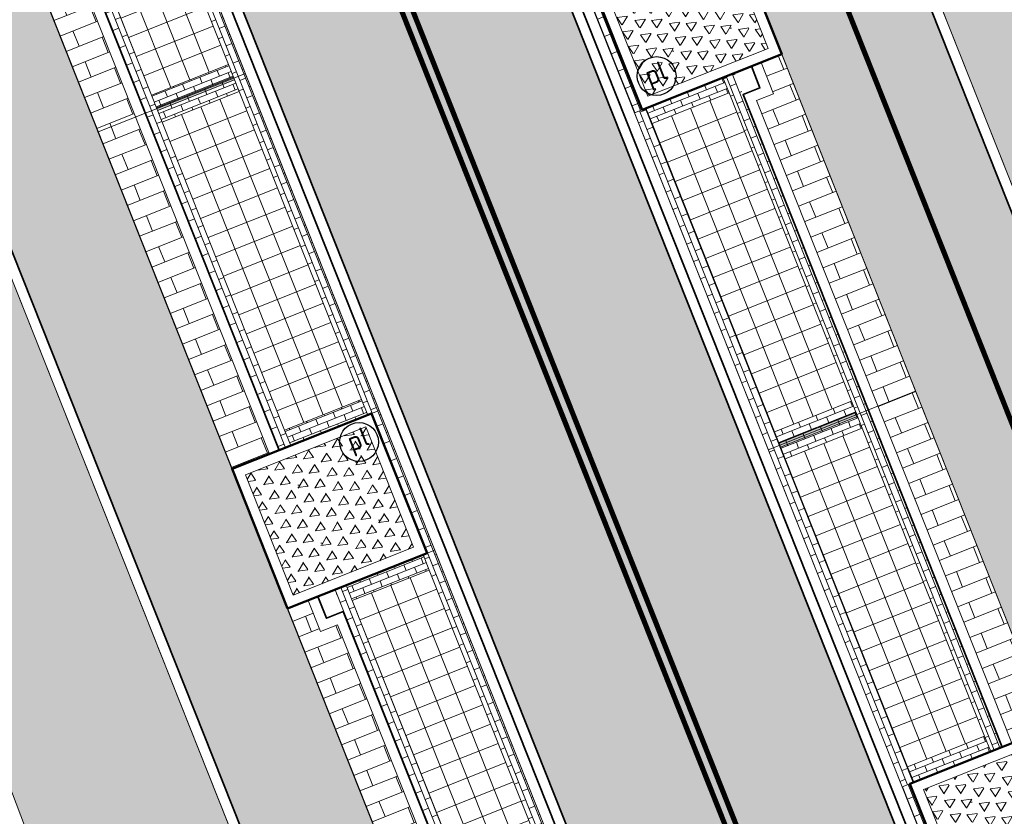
# Model space of a CAD drawing. Header units: metres. Extents: x 196674 to 197628, y 355499 to 356232.
# Tile 32 of 209: x 196846 to 196865, y 355860 to 355875. Entities that reach past the tile are written whole.
import ezdxf
from ezdxf.enums import TextEntityAlignment as Align

# ---------------------------------------------------------------- set-up
doc = ezdxf.new("R2010")
doc.units = ezdxf.units.M
doc.linetypes.add('VW-30270_STREEP', pattern=[3, 0.3, -2.7])
doc.layers.get('0').update_dxf_attribs({"lineweight": 25})
for name, color, linetype, lineweight in [('N-WE-IE-MEUBILAIR-S-200', 7, 'Continuous', 25), ('N-WE-VH-KANTOPSLUITING_ACHTERKANTBAND-G', 50, 'Continuous', 18), ('N-WE-VH-MATERIAALGRENS-G', 7, 'Continuous', 13), ('N-WE-VH-OPENVERHARDING_TEGEL_400x400_PARKEERVAKKEN-A', 252, 'Continuous', 5)]:
    doc.layers.add(name, color=color, linetype=linetype, lineweight=lineweight)
for name, color, linetype, lineweight, true_color in [('N-WE-VH-GESLOTENVERHARDING_ASFALT_RIJBAAN-V', 7, 'Continuous', 5, 0xd6d6d6), ('N-WE-VH-GOOT-TEGEL_200x200-G', 7, 'Continuous', 35, 0x00a5a5), ('N-WE-VH-HALFVERHARDING_GEBONDEN_SPLIT-A', 7, 'Continuous', 5, 0xaab7a9), ('N-WE-VH-KANTOPSLUITING_GELEIDEBAND_50 200-G', 1, 'Continuous', 35, 0xff0000), ('N-WE-VH-KANTOPSLUITING_OPSLUITBAND_200X250-G', 7, 'Continuous', 50, 0x0029a5), ('N-WE-VH-OPENVERHARDING_STRAATBAKSTEEN_PARKEERVAK-V', 7, 'Continuous', 5, 0xffffff), ('N-WE-VH-OPENVERHARDING_STRAATBAKSTEEN_ROOD_ELLEBOOG_LINGE-A', 7, 'Continuous', 5, 0xdaaea0), ('N-WE-VH-OPENVERHARDING_STRAATBAKSTEEN_ROOD_HALFSTEENS-LINGE-A', 7, 'Continuous', 5, 0xdaaea0), ('N-WE-VH-OPENVERHARDING_STRAATBAKSTEEN_ROOD_STREKKEN-LINGE-A', 7, 'Continuous', 5, 0xdaaea0), ('N-WE-VH-OPENVERHARDING_TEGEL_200x300_FIETSPAD_ROOD-A', 7, 'Continuous', 5, 0xe04d68), ('N-WE-VW-MARKERING_LANGS_STREEP_30270_010-G', 7, 'VW-30270_STREEP', 13, 0xffffff), ('N-WE-VW-MARKERING_LANGS_STREEP_DOORGETROKKEN_010-G', 7, 'Continuous', 13, 0xffffff)]:
    doc.layers.add(name, color=color, linetype=linetype, lineweight=lineweight, true_color=true_color)
doc.layers.add('N-WE-VH-HULPLIJN-G', color=40, linetype='Continuous', lineweight=5, plot=False)
doc.styles.add('NLCS-ISO', font='NLCS-ISO.ttf')
pattern_1 = [(21.67232329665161, (0, 0), (-0.1477191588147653, 0.3717244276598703), []), (111.6723232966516, (0, 0), (-0.5575866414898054, -0.2215787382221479), [0.4, -0.4]), (111.6723232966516, (0.3717244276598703, 0.1477191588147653), (-0.5575866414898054, -0.2215787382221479), [-0.4, 0.4])]
pattern_2 = [(291.6723232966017, (0, 0.9800000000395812), (0.8005952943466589, -0.714875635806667), [0.32, -0.32]), (21.67232329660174, (0, 0.9800000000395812), (-0.1181753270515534, 0.2973795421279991), [])]
pattern_3 = [(21.67232329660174, (0, 0.9800000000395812), (0.2680783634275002, 0.3002232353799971), [0.12, -0.12]), (111.6723232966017, (0, 0.9800000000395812), (-0.1115173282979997, -0.04431574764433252), [])]
pattern_4 = [(291.6723232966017, (0, 1.220000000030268), (0.3002232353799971, -0.2680783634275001), [0.12, -0.12]), (21.67232329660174, (0, 1.220000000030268), (-0.04431574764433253, 0.1115173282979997), [])]

# ---------------------------------------------------------------- blocks, each defined once
blk = doc.blocks.new('Boomplantvak 2900x2900')
at = {"layer": 'N-WE-VH-HALFVERHARDING_GEBONDEN_SPLIT-A'}
h = blk.add_hatch(dxfattribs=at)
h.set_pattern_fill('AVH-GRAVEL-SO', color=251, scale=0.3, pattern_type=2)
h.set_pattern_definition([(255.963757, (0.768, 1.164), (1.562108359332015e-08, -1.200000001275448), [0.197909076, -4.74981768]), (127.568592, (0.888, 1.008), (-8.399999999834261, 10.80000000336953), [0.196814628, -19.484648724]), (12.094757, (0.72, 0.972), (10.79999999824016, 2.399999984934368), [0.171813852, -17.00957142]), (255.963757, (1.068, 1.164), (1.562108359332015e-08, -1.200000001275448), [0.197909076, -4.74981768]), (127.568592, (1.188, 1.008), (-8.399999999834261, 10.80000000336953), [0.196814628, -19.484648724]), (12.094757, (1.02, 0.972), (10.79999999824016, 2.399999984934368), [0.171813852, -17.00957142]), (12.094757, (0.42, 0.972), (10.79999999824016, 2.399999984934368), [0.171813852, -17.00957142]), (127.568592, (0.588, 1.008), (-8.399999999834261, 10.80000000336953), [0.196814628, -19.484648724]), (255.963757, (0.468, 1.164), (1.562108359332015e-08, -1.200000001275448), [0.197909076, -4.74981768]), (255.963757, (0.168, 1.164), (1.562108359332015e-08, -1.200000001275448), [0.197909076, -4.74981768]), (127.568592, (0.288, 1.008), (-8.399999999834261, 10.80000000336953), [0.196814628, -19.484648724]), (12.094757, (0.12, 0.972), (10.79999999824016, 2.399999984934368), [0.171813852, -17.00957142]), (12.094757, (0, 0.672), (10.79999999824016, 2.399999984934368), [0.171813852, -17.00957142]), (127.568592, (0.168, 0.708), (-8.399999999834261, 10.80000000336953), [0.196814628, -19.484648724]), (255.963757, (0.048, 0.864), (1.562108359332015e-08, -1.200000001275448), [0.197909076, -4.74981768]), (255.963757, (0.348, 0.864), (1.562108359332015e-08, -1.200000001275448), [0.197909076, -4.74981768]), (127.568592, (0.468, 0.708), (-8.399999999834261, 10.80000000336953), [0.196814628, -19.484648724]), (12.094757, (0.3, 0.672), (10.79999999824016, 2.399999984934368), [0.171813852, -17.00957142]), (12.094757, (0.8999999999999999, 0.672), (10.79999999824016, 2.399999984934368), [0.171813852, -17.00957142]), (127.568592, (1.068, 0.708), (-8.399999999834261, 10.80000000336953), [0.196814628, -19.484648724]), (255.963757, (0.948, 0.864), (1.562108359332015e-08, -1.200000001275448), [0.197909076, -4.74981768]), (12.094757, (0.6, 0.672), (10.79999999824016, 2.399999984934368), [0.171813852, -17.00957142]), (127.568592, (0.768, 0.708), (-8.399999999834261, 10.80000000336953), [0.196814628, -19.484648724]), (255.963757, (0.648, 0.864), (1.562108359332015e-08, -1.200000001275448), [0.197909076, -4.74981768]), (12.094757, (0.12, 0.372), (10.79999999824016, 2.399999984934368), [0.171813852, -17.00957142]), (127.568592, (0.288, 0.408), (-8.399999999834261, 10.80000000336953), [0.196814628, -19.484648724]), (255.963757, (0.168, 0.564), (1.562108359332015e-08, -1.200000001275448), [0.197909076, -4.74981768]), (255.963757, (0.468, 0.564), (1.562108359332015e-08, -1.200000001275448), [0.197909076, -4.74981768]), (127.568592, (0.588, 0.408), (-8.399999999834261, 10.80000000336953), [0.196814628, -19.484648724]), (12.094757, (0.42, 0.372), (10.79999999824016, 2.399999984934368), [0.171813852, -17.00957142]), (12.094757, (1.02, 0.372), (10.79999999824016, 2.399999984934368), [0.171813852, -17.00957142]), (127.568592, (1.188, 0.408), (-8.399999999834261, 10.80000000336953), [0.196814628, -19.484648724]), (255.963757, (1.068, 0.564), (1.562108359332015e-08, -1.200000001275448), [0.197909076, -4.74981768]), (12.094757, (0.72, 0.372), (10.79999999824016, 2.399999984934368), [0.171813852, -17.00957142]), (127.568592, (0.888, 0.408), (-8.399999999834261, 10.80000000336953), [0.196814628, -19.484648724]), (255.963757, (0.768, 0.564), (1.562108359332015e-08, -1.200000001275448), [0.197909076, -4.74981768]), (255.963757, (0.648, 0.264), (1.562108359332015e-08, -1.200000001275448), [0.197909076, -4.74981768]), (127.568592, (0.768, 0.108), (-8.399999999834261, 10.80000000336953), [0.196814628, -19.484648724]), (12.094757, (0.6, 0.072), (10.79999999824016, 2.399999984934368), [0.171813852, -17.00957142]), (255.963757, (0.948, 0.264), (1.562108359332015e-08, -1.200000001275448), [0.197909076, -4.74981768]), (127.568592, (1.068, 0.108), (-8.399999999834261, 10.80000000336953), [0.196814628, -19.484648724]), (12.094757, (0.8999999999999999, 0.072), (10.79999999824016, 2.399999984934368), [0.171813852, -17.00957142]), (12.094757, (0.3, 0.072), (10.79999999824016, 2.399999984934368), [0.171813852, -17.00957142]), (127.568592, (0.468, 0.108), (-8.399999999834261, 10.80000000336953), [0.196814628, -19.484648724]), (255.963757, (0.348, 0.264), (1.562108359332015e-08, -1.200000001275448), [0.197909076, -4.74981768]), (255.963757, (0.048, 0.264), (1.562108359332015e-08, -1.200000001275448), [0.197909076, -4.74981768]), (127.568592, (0.168, 0.108), (-8.399999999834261, 10.80000000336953), [0.196814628, -19.484648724]), (12.094757, (0, 0.072), (10.79999999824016, 2.399999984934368), [0.171813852, -17.00957142]), (63.434949, (0.31199946, 1.139999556), (-1.073312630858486, 0.536656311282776), [5.039999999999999e-07, -1.199999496]), (0, (0.216, 1.14), (0, 1.2), [0, -1.2]), (63.434949, (0.31199946, 1.139999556), (-1.073312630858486, 0.536656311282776), [5.039999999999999e-07, -1.199999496]), (0, (0.216, 1.14), (0, 1.2), [0, -1.2])])
h.paths.add_polyline_path([(0.2000000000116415, -0.2000000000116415), (2.699999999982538, -0.2000000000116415), (2.699999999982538, -2.700000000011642), (0.2000000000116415, -2.700000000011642)])
at = {"layer": 'N-WE-VH-OPENVERHARDING_STRAATBAKSTEEN_ROOD_STREKKEN-LINGE-A', "true_color": 0xb05e45}
h = blk.add_hatch(dxfattribs=at)
h.set_pattern_fill('AVH-BSS_LINGEFORMAAT_HALFST', color=25, scale=1.5, angle=90, pattern_type=2)
h.set_pattern_definition([(90, (-1.469576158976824e-17, -2.980000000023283), (-0.18, 0.36), [0.12, -0.12]), (180, (-1.469576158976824e-17, -2.980000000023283), (-1.469576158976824e-17, -0.12), [])])
h.paths.add_polyline_path([(2.899999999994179, -3.060000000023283), (2.899999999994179, -2.900000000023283), (0, -2.900000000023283), (0, -3.060000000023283)])
at = {"layer": 'N-WE-VH-KANTOPSLUITING_ACHTERKANTBAND-G', "ltscale": 0.2, "flags": 128}
blk.add_lwpolyline([(0.2000000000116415, -0.2000000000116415), (2.699999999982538, -0.2000000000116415), (2.699999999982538, -2.700000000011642), (0.2000000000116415, -2.700000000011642)], close=True, dxfattribs=at)
at = {"layer": 'N-WE-VH-KANTOPSLUITING_OPSLUITBAND_200X250-G', "ltscale": 0.1, "flags": 128}
blk.add_lwpolyline([(0, 0), (2.899999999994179, 0), (2.899999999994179, -2.900000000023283), (0, -2.900000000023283)], close=True, dxfattribs=at)
at = {"layer": 'N-WE-VH-MATERIAALGRENS-G', "ltscale": 0.2, "flags": 128}
blk.add_lwpolyline([(2.899999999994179, -2.900000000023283), (2.899999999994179, -3.060000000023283), (-2.939152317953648e-17, -3.060000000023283), (0, -2.900000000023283)], dxfattribs=at)
blk = doc.blocks.new('SIE-MEUBILAIR_PAAL_POLLER-SO')
blk.add_circle((0, 0), 0.75)
at = {"style": 'NLCS-ISO'}
blk.add_text('pl', height=0.75, dxfattribs=at).set_placement((5.684341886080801e-14, 0.1291188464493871), align=Align.MIDDLE_CENTER)

msp = doc.modelspace()

# ---------------------------------------------------------------- hatches: boundary and pattern name
at = {"layer": 'N-WE-VH-GESLOTENVERHARDING_ASFALT_RIJBAAN-V'}
h = msp.add_hatch(color=256, dxfattribs=at)
h.dxf.hatch_style = 1
edge = h.paths.add_edge_path()
edge.add_arc((196883.3869817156, 355902.656361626), 35.20000000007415, 190.3623505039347, 201.6723232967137, ccw=False)
edge.add_line((196848.7610979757, 355896.3248392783), (196847.4465985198, 355903.5135851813))
edge.add_line((196847.4465985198, 355903.5135851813), (196844.3970627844, 355902.9562763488))
edge.add_arc((196843.2169703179, 355902.7386028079), 1.199999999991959, -162.07585362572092, 10.451002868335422, ccw=False)
edge.add_line((196842.0752125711, 355902.3692936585), (196839.6613549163, 355901.3959846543))
edge.add_line((196839.6613549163, 355901.3959846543), (196841.5430613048, 355896.6608085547))
edge.add_line((196841.5430613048, 355896.6608085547), (196880.9310656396, 355797.5437848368))
edge.add_line((196880.9310656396, 355797.5437848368), (196886.4141529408, 355799.7227028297))
edge.add_line((196886.4141529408, 355799.7227028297), (196850.6752320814, 355889.6570756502))
edge = h.paths.add_edge_path()
edge.add_line((196887.127705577, 355797.9270999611), (196886.4141529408, 355799.7227028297))
edge.add_line((196886.4141529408, 355799.7227028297), (196880.9310656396, 355797.5437848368))
edge.add_arc((196811.0468732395, 355769.7725829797), 75.19999999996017, 15.961689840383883, 21.672323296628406, ccw=False)
edge.add_line((196883.347596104, 355790.4521737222), (196885.8710435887, 355781.6296066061))
edge.add_line((196885.8710435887, 355781.6296066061), (196888.851592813, 355782.4819213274))
edge.add_arc((196890.0050295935, 355782.8129554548), 1.199999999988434, 31.48532323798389, 196.013376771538, ccw=False)
edge.add_line((196891.0283583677, 355783.4396916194), (196893.8052155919, 355785.3397151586))
edge.add_arc((196947.7187872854, 355822.005322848), 65.19999999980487, 201.6723232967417, 214.2188842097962, ccw=False)
edge = h.paths.add_edge_path()
edge.add_line((196888.851592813, 355782.4819213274), (196885.8710435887, 355781.6296066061))
edge.add_line((196885.8710435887, 355781.6296066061), (196886.4183877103, 355779.7159625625))
edge.add_arc((196929.4911587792, 355792.0357187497), 44.80000000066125, 195.961689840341, 202.0117847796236)
edge.add_arc((196929.4911587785, 355792.0357187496), 44.80000000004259, 202.0117847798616, 205.4818459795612)
edge.add_line((196889.0492290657, 355772.7616345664), (196892.1305482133, 355774.2231386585))
edge.add_arc((196932.2977115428, 355794.9508734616), 45.20000000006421, 196.0133767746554, 207.2953995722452, ccw=False)
at = {"layer": 'N-WE-VH-OPENVERHARDING_STRAATBAKSTEEN_PARKEERVAK-V'}
h = msp.add_hatch(color=256, dxfattribs=at)
h.dxf.hatch_style = 1
h.paths.add_polyline_path([(196848.3023961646, 355873.5858742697), (196849.7892938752, 355874.1767509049), (196849.7597500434, 355874.2510957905), (196848.2728523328, 355873.6602191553)])
h = msp.add_hatch(color=256, dxfattribs=at)
h.dxf.hatch_style = 1
h.paths.add_polyline_path([(196861.7894984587, 355867.7544034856), (196860.3026007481, 355867.1635268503), (196860.3321445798, 355867.0891819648), (196861.8190422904, 355867.6800586)])
at = {"layer": 'N-WE-VH-OPENVERHARDING_STRAATBAKSTEEN_ROOD_ELLEBOOG_LINGE-A', "true_color": 0xb05e45}
h = msp.add_hatch(dxfattribs=at)
h.set_pattern_fill('AVH-ROO_BSS_LINGEFRMT_ELLEBOOG', color=25, scale=4, angle=21.67232329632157, pattern_type=2)
h.set_pattern_definition([(21.67232329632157, (196753.6511661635, 356089.3677123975), (0.1792042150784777, 0.4155548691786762), [1.28, -0.64]), (291.6723232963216, (196753.2966401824, 356090.2598510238), (0.1792042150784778, 0.4155548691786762), [1.28, -0.64])])
edge = h.paths.add_edge_path()
edge.add_line((196854.634800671, 355847.3068900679), (196851.3665704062, 355846.0082851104))
edge.add_line((196851.3665704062, 355846.0082851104), (196852.9006189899, 355842.0887260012))
edge.add_line((196852.9006189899, 355842.0887260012), (196853.796900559, 355840.1496289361))
edge.add_line((196853.796900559, 355840.1496289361), (196854.5423430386, 355838.4176919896))
edge.add_line((196854.5423430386, 355838.4176919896), (196854.9167043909, 355838.5587630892))
edge.add_line((196854.9167043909, 355838.5587630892), (196855.1680830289, 355837.9095865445))
edge.add_line((196855.1680830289, 355837.9095865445), (196854.813907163, 355837.7761896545))
edge.add_line((196854.813907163, 355837.7761896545), (196858.0740962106, 355829.1894290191))
edge.add_line((196858.0740962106, 355829.1894290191), (196858.4847609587, 355829.3566530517))
edge.add_line((196858.4847609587, 355829.3566530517), (196858.6461048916, 355828.9515408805))
edge.add_line((196858.6461048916, 355828.9515408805), (196858.8074488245, 355828.5464287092))
edge.add_line((196858.8074488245, 355828.5464287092), (196858.3967840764, 355828.3792046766))
edge.add_line((196858.3967840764, 355828.3792046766), (196860.1905359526, 355823.8524921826))
edge.add_arc((196860.3361869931, 355823.4144153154), 0.4616552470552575, 27.314097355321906, 108.390845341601, ccw=False)
edge.add_arc((196860.3361869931, 355823.4144153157), 0.4616552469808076, -65.41169166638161, 27.31409731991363, ccw=False)
edge.add_line((196860.5282795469, 355822.9946224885), (196862.5133318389, 355818.0350498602))
edge.add_line((196862.5133318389, 355818.0350498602), (196866.2864310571, 355808.5456891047))
edge.add_line((196866.2864310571, 355808.5456891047), (196867.581257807, 355805.2878631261))
edge.add_line((196867.581257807, 355805.2878631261), (196867.9217623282, 355804.4098501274))
edge.add_line((196867.9217623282, 355804.4098501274), (196870.0653635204, 355798.8824353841))
edge.add_line((196870.0653635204, 355798.8824353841), (196873.358203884, 355800.1908192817))
edge.add_line((196873.358203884, 355800.1908192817), (196854.634800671, 355847.3068900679))
h.paths.add_polyline_path([(196841.0858936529, 355881.4017207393), (196837.7140431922, 355880.0443230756), (196839.5772904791, 355875.4159143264), (196841.1301816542, 355871.4390365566), (196841.7395418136, 355871.6956293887), (196843.151059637, 355868.2801940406), (196842.63141636, 355868.0392346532), (196843.4900363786, 355865.8687646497), (196844.0232237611, 355866.1116903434), (196845.3695745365, 355862.6465332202), (196844.746755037, 355862.3643601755), (196846.1745000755, 355858.6130248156), (196846.5038240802, 355858.7491365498), (196846.7150110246, 355858.2732877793), (196846.3951378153, 355858.1530437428), (196848.5058357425, 355853.0721934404), (196849.2454863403, 355851.269035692), (196849.5001118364, 355850.6861876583), (196850.030891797, 355850.9013806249), (196851.4569500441, 355847.2645212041), (196850.9688039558, 355847.0245952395), (196851.3665704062, 355846.0082851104), (196854.634800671, 355847.3068900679)])
h.paths.add_polyline_path([(196880.8574146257, 355842.0475994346), (196879.1419714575, 355846.3041045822), (196878.6767607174, 355847.4279524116), (196878.4514744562, 355847.9909747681), (196877.8947571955, 355847.7672206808), (196876.4362827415, 355851.384245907), (196877.0026204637, 355851.6118666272), (196876.8501220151, 355851.9929819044), (196875.7116283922, 355855.0583460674), (196872.1529597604, 355853.6441706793), (196890.8763631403, 355806.5280994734), (196895.0099379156, 355808.1707361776), (196891.3852624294, 355816.3565551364), (196888.3845230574, 355823.3092453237), (196884.0420041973, 355833.6126927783), (196884.3159500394, 355833.7740029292), (196883.9444415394, 355834.1288702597), (196882.5075790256, 355837.8448770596)])
edge = h.paths.add_edge_path()
edge.add_arc((196871.2374186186, 355865.9375688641), 0.2898915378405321, 99.84772102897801, 297.5182277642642, ccw=False)
edge.add_line((196871.187838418, 355866.2231890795), (196867.9303796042, 355874.2523537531))
edge.add_line((196867.9303796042, 355874.2523537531), (196867.1835981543, 355876.035643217))
edge.add_line((196867.1835981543, 355876.035643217), (196864.8483598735, 355881.7495890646))
edge.add_line((196864.8483598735, 355881.7495890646), (196864.1513045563, 355883.6890990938))
edge.add_line((196864.1513045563, 355883.6890990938), (196863.8494427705, 355884.6024968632))
edge.add_line((196863.8494427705, 355884.6024968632), (196863.4774495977, 355884.4671676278))
edge.add_line((196863.4774495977, 355884.4671676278), (196862.1200399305, 355887.8133126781))
edge.add_line((196862.1200399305, 355887.8133126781), (196862.4051404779, 355888.0123878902))
edge.add_line((196862.4051404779, 355888.0123878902), (196861.9821257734, 355889.082991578))
edge.add_line((196861.9821257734, 355889.082991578), (196861.7565284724, 355889.7133117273))
edge.add_line((196861.7565284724, 355889.7133117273), (196861.5701991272, 355889.6476588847))
edge.add_line((196861.5701991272, 355889.6476588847), (196861.3862929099, 355890.1423955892))
edge.add_line((196861.3862929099, 355890.1423955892), (196861.5669729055, 355890.2142988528))
edge.add_line((196861.5669729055, 355890.2142988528), (196861.446571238, 355890.5415519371))
edge.add_line((196861.446571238, 355890.5415519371), (196861.749, 355890.659))
edge.add_line((196861.749, 355890.659), (196860.359, 355894.034))
edge.add_line((196860.359, 355894.034), (196860.127, 355893.937))
edge.add_line((196860.127, 355893.937), (196859.854, 355894.644))
edge.add_line((196859.854, 355894.644), (196860.083, 355894.727))
edge.add_line((196860.083, 355894.727), (196859.6792949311, 355895.7113569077))
edge.add_line((196859.6792949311, 355895.7113569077), (196856.0146416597, 355894.255064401))
edge.add_line((196856.0146416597, 355894.255064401), (196872.1529597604, 355853.6441706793))
edge.add_line((196872.1529597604, 355853.6441706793), (196875.7116283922, 355855.0583460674))
edge.add_line((196875.7116283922, 355855.0583460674), (196873.8583172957, 355860.0483374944))
edge.add_line((196873.8583172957, 355860.0483374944), (196871.3713574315, 355865.6804745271))
edge = h.paths.add_edge_path()
edge.add_line((196857.0729405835, 355901.7350927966), (196856.2620444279, 355903.5931532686))
edge.add_line((196856.2620444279, 355903.5931532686), (196856.1540861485, 355903.5406490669))
edge.add_line((196856.1540861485, 355903.5406490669), (196855.9286700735, 355904.0573672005))
edge.add_line((196855.9286700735, 355904.0573672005), (196856.0598969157, 355904.1146143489))
edge.add_line((196856.0598969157, 355904.1146143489), (196855.6229645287, 355905.16350213))
edge.add_line((196855.6229645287, 355905.16350213), (196855.4794456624, 355905.1088460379))
edge.add_line((196855.4794456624, 355905.1088460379), (196855.293381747, 355905.6217776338))
edge.add_line((196855.293381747, 355905.6217776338), (196855.4372839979, 355905.6790478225))
edge.add_line((196855.4372839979, 355905.6790478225), (196854.7639172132, 355907.3387920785))
edge.add_line((196854.7639172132, 355907.3387920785), (196854.6331884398, 355907.2857547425))
edge.add_line((196854.6331884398, 355907.2857547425), (196854.3865365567, 355907.8820846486))
edge.add_line((196854.3865365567, 355907.8820846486), (196854.5730159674, 355907.9594224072))
edge.add_line((196854.5730159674, 355907.9594224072), (196853.9598522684, 355909.5017534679))
edge.add_line((196853.9598522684, 355909.5017534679), (196853.7649923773, 355909.4064519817))
edge.add_line((196853.7649923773, 355909.4064519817), (196853.5230847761, 355910.0041915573))
edge.add_line((196853.5230847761, 355910.0041915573), (196853.7213924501, 355910.0956280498))
edge.add_line((196853.7213924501, 355910.0956280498), (196853.1065108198, 355911.6127306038))
edge.add_line((196853.1065108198, 355911.6127306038), (196850.6789398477, 355917.6353734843))
edge.add_line((196850.6789398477, 355917.6353734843), (196848.7404598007, 355916.8650446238))
edge.add_line((196848.7404598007, 355916.8650446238), (196850.8308011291, 355911.6048432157))
edge.add_arc((196821.371640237, 355899.8980998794), 31.7000000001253, 10.362350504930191, 21.67232329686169, ccw=False)
edge.add_line((196852.5546094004, 355905.6000674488), (196852.9441035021, 355903.4699987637))
edge.add_arc((196880.7825270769, 355908.5603988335), 28.29999999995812, 190.362350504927, 201.6723232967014)
edge.add_line((196854.48302382, 355898.1092683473), (196856.0146416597, 355894.255064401))
edge.add_line((196856.0146416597, 355894.255064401), (196859.6792949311, 355895.7113569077))
edge.add_line((196859.6792949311, 355895.7113569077), (196858.689, 355898.126))
edge.add_line((196858.689, 355898.126), (196858.4799999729, 355898.0369999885))
edge.add_line((196858.4799999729, 355898.0369999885), (196857.8911247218, 355899.311631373))
edge.add_line((196857.8911247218, 355899.311631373), (196857.0729405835, 355901.7350927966))
at = {"layer": 'N-WE-VH-OPENVERHARDING_STRAATBAKSTEEN_ROOD_HALFSTEENS-LINGE-A', "true_color": 0xb05e45}
h = msp.add_hatch(dxfattribs=at)
h.set_pattern_fill('AVH-BSS_LINGEFORMAAT_HALFST', color=25, scale=4, angle=-68.32767670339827, pattern_type=2)
h.set_pattern_definition(pattern_2)
h.paths.add_polyline_path([(196849.7389500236, 355866.6673257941), (196850.4638126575, 355866.9553781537), (196847.8787273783, 355873.4605556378), (196847.1538647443, 355873.1725032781)])
h.paths.add_polyline_path([(196845.2084411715, 355879.2323898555), (196844.968383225, 355879.8364788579), (196844.568779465, 355879.6776807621), (196847.1538647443, 355873.172503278), (196847.8787273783, 355873.4605556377), (196845.5337003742, 355879.3616440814)])
h = msp.add_hatch(dxfattribs=at)
h.set_pattern_fill('AVH-BSS_LINGEFORMAAT_HALFST', color=25, scale=4, angle=111.6723232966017, pattern_type=2)
h.set_pattern_definition([(111.6723232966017, (0, 0.9800000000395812), (-0.800595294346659, 0.714875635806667), [0.32, -0.32]), (201.6723232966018, (0, 0.9800000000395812), (0.1181753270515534, -0.2973795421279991), [])])
h.paths.add_polyline_path([(196864.7982525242, 355861.3745446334), (196865.5231151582, 355861.6625969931), (196862.9380298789, 355868.1677744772), (196862.213167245, 355867.8797221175)])
h.paths.add_polyline_path([(196860.3529445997, 355874.6729519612), (196859.9533409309, 355874.5141536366), (196860.1933842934, 355873.910101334), (196859.8681256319, 355873.7808473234), (196862.213167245, 355867.8797221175), (196862.9380298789, 355868.1677744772)])
h = msp.add_hatch(dxfattribs=at)
h.set_pattern_fill('AVH-BSS_LINGEFORMAAT_HALFST', color=25, scale=4, angle=-68.32767670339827, pattern_type=2)
h.set_pattern_definition(pattern_2)
h.paths.add_polyline_path([(196855.9800844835, 355850.9619687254), (196856.7049471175, 355851.250021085), (196854.1198618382, 355857.7551985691), (196853.3949992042, 355857.4671462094)])
h.paths.add_polyline_path([(196851.4495755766, 355863.5270329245), (196851.2095176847, 355864.1311217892), (196850.809913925, 355863.9723236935), (196853.3949992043, 355857.4671462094), (196854.1198618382, 355857.7551985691), (196851.774834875, 355863.6562869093)])
at = {"layer": 'N-WE-VH-OPENVERHARDING_STRAATBAKSTEEN_ROOD_STREKKEN-LINGE-A', "true_color": 0xb05e45}
h = msp.add_hatch(dxfattribs=at)
h.set_pattern_fill('AVH-BSS_LINGEFORMAAT_HALFST', color=25, scale=1.5, angle=21.67232329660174, pattern_type=2)
h.set_pattern_definition(pattern_3)
h.paths.add_polyline_path([(196848.2876242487, 355873.6230467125), (196848.1842208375, 355873.8832538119), (196845.8207142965, 355879.8308446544), (196845.7025389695, 355880.1282241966), (196845.4795043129, 355880.0395927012), (196848.0645895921, 355873.5344152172)])
h.paths.add_polyline_path([(196850.872709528, 355867.1178692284), (196850.7545342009, 355867.4152487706), (196848.3910276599, 355873.3628396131), (196848.2876242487, 355873.6230467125), (196848.0645895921, 355873.5344152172), (196850.6496748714, 355867.0292377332)])
h.paths.add_polyline_path([(196849.9975566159, 355874.302554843), (196847.4124713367, 355880.8077323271), (196847.1894366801, 355880.7191008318), (196847.3076120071, 355880.4217212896), (196849.6711185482, 355874.4741304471), (196849.7745219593, 355874.2139233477)])
h.paths.add_polyline_path([(196852.5826418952, 355867.7973773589), (196849.9975566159, 355874.302554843), (196849.7745219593, 355874.2139233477), (196849.8779253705, 355873.9537162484), (196852.2414319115, 355868.0061254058), (196852.3596072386, 355867.7087458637)])
h = msp.add_hatch(dxfattribs=at)
h.set_pattern_fill('AVH-BSS_LINGEFORMAAT_HALFST', color=25, scale=1.5, angle=-68.32767670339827, pattern_type=2)
h.set_pattern_definition(pattern_4)
h.paths.add_polyline_path([(196847.3076120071, 355880.4217212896), (196847.1894366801, 355880.7191008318), (196845.7025389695, 355880.1282241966), (196845.8207142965, 355879.8308446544)])
h.paths.add_polyline_path([(196849.7745219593, 355874.2139233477), (196849.6711185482, 355874.4741304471), (196848.1842208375, 355873.8832538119), (196848.2876242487, 355873.6230467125)])
h.paths.add_polyline_path([(196849.8779253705, 355873.9537162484), (196849.7745219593, 355874.2139233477), (196848.2876242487, 355873.6230467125), (196848.3910276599, 355873.3628396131)])
h.paths.add_polyline_path([(196852.3596072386, 355867.7087458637), (196852.2414319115, 355868.0061254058), (196850.7545342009, 355867.4152487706), (196850.872709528, 355867.1178692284)])
h = msp.add_hatch(dxfattribs=at)
h.set_pattern_fill('AVH-BSS_LINGEFORMAAT_HALFST', color=25, scale=1.5, angle=201.6723232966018, pattern_type=2)
h.set_pattern_definition([(201.6723232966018, (0, 0.9800000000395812), (-0.2680783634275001, -0.3002232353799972), [0.12, -0.12]), (291.6723232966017, (0, 0.9800000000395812), (0.1115173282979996, 0.04431574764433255), [])])
h.paths.add_polyline_path([(196861.8042703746, 355867.7172310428), (196861.9076737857, 355867.4570239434), (196864.2711803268, 355861.5094331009), (196864.3893556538, 355861.2120535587), (196864.6123903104, 355861.300685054), (196862.0273050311, 355867.8058625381)])
h.paths.add_polyline_path([(196859.2191850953, 355874.2224085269), (196859.3373604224, 355873.9250289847), (196861.7008669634, 355867.9774381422), (196861.8042703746, 355867.7172310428), (196862.0273050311, 355867.8058625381), (196859.4422197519, 355874.3110400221)])
h.paths.add_polyline_path([(196860.0943380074, 355867.0377229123), (196862.6794232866, 355860.5325454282), (196862.9024579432, 355860.6211769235), (196862.7842826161, 355860.9185564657), (196860.4207760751, 355866.8661473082), (196860.3173726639, 355867.1263544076)])
h.paths.add_polyline_path([(196857.5092527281, 355873.5429003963), (196860.0943380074, 355867.0377229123), (196860.3173726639, 355867.1263544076), (196860.2139692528, 355867.3865615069), (196857.8504627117, 355873.3341523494), (196857.7322873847, 355873.6315318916)])
h = msp.add_hatch(dxfattribs=at)
h.set_pattern_fill('AVH-BSS_LINGEFORMAAT_HALFST', color=25, scale=1.5, angle=111.6723232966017, pattern_type=2)
h.set_pattern_definition([(111.6723232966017, (0, 1.220000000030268), (-0.3002232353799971, 0.2680783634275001), [0.12, -0.12]), (201.6723232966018, (0, 1.220000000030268), (0.04431574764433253, -0.1115173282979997), [])])
h.paths.add_polyline_path([(196862.7842826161, 355860.9185564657), (196862.9024579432, 355860.6211769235), (196864.3893556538, 355861.2120535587), (196864.2711803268, 355861.5094331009)])
h.paths.add_polyline_path([(196860.3173726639, 355867.1263544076), (196860.4207760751, 355866.8661473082), (196861.9076737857, 355867.4570239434), (196861.8042703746, 355867.7172310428)])
h.paths.add_polyline_path([(196860.2139692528, 355867.3865615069), (196860.3173726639, 355867.1263544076), (196861.8042703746, 355867.7172310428), (196861.7008669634, 355867.9774381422)])
h.paths.add_polyline_path([(196857.7322873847, 355873.6315318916), (196857.8504627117, 355873.3341523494), (196859.3373604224, 355873.9250289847), (196859.2191850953, 355874.2224085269)])
h = msp.add_hatch(dxfattribs=at)
h.set_pattern_fill('AVH-BSS_LINGEFORMAAT_HALFST', color=25, scale=1.5, angle=21.67232329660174, pattern_type=2)
h.set_pattern_definition(pattern_3)
h.paths.add_polyline_path([(196854.5287587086, 355857.9176896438), (196854.4253552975, 355858.1778967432), (196852.0618487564, 355864.1254875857), (196851.9436734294, 355864.4228671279), (196851.7206387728, 355864.3342356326), (196854.305724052, 355857.8290581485)])
h.paths.add_polyline_path([(196857.1138439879, 355851.4125121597), (196856.9956686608, 355851.7098917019), (196854.6321621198, 355857.6574825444), (196854.5287587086, 355857.9176896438), (196854.305724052, 355857.8290581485), (196856.8908093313, 355851.3238806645)])
h.paths.add_polyline_path([(196856.2386910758, 355858.5971977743), (196853.6536057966, 355865.1023752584), (196853.43057114, 355865.0137437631), (196853.548746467, 355864.7163642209), (196855.9122530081, 355858.7687733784), (196856.0156564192, 355858.508566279)])
h.paths.add_polyline_path([(196858.8237763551, 355852.0920202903), (196856.2386910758, 355858.5971977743), (196856.0156564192, 355858.508566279), (196856.1190598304, 355858.2483591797), (196858.4825663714, 355852.3007683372), (196858.6007416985, 355852.003388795)])
h = msp.add_hatch(dxfattribs=at)
h.set_pattern_fill('AVH-BSS_LINGEFORMAAT_HALFST', color=25, scale=1.5, angle=-68.32767670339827, pattern_type=2)
h.set_pattern_definition(pattern_4)
h.paths.add_polyline_path([(196853.548746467, 355864.7163642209), (196853.43057114, 355865.0137437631), (196851.9436734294, 355864.4228671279), (196852.0618487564, 355864.1254875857)])
h.paths.add_polyline_path([(196856.0156564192, 355858.508566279), (196855.9122530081, 355858.7687733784), (196854.4253552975, 355858.1778967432), (196854.5287587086, 355857.9176896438)])
h.paths.add_polyline_path([(196856.1190598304, 355858.2483591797), (196856.0156564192, 355858.508566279), (196854.5287587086, 355857.9176896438), (196854.6321621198, 355857.6574825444)])
h.paths.add_polyline_path([(196858.6007416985, 355852.003388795), (196858.4825663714, 355852.3007683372), (196856.9956686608, 355851.7098917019), (196857.1138439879, 355851.4125121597)])
at = {"layer": 'N-WE-VH-OPENVERHARDING_TEGEL_200x300_FIETSPAD_ROOD-A'}
h = msp.add_hatch(dxfattribs=at)
h.set_pattern_fill('AVH-TEGEL_200X300_HALFST', color=256, scale=2, angle=21.67232329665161, pattern_type=2)
h.set_pattern_definition(pattern_1)
h.paths.add_polyline_path([(196871.9670975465, 355853.5703110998), (196869.1791643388, 355852.4624174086), (196871.7642496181, 355845.9572399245), (196872.8352135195, 355843.262237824), (196878.005384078, 355830.2518828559), (196879.0763479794, 355827.5568807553), (196884.2465185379, 355814.5465257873), (196885.3174824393, 355811.8515236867), (196887.9025677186, 355805.3463462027), (196890.6905009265, 355806.454239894)])
h.paths.add_polyline_path([(196855.8287794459, 355894.1812048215), (196853.0408462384, 355893.0733111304), (196854.1118101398, 355890.3783090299), (196859.2819806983, 355877.3679540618), (196860.3529445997, 355874.6729519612), (196865.5231151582, 355861.6625969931), (196866.5940790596, 355858.9675948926), (196869.1791643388, 355852.4624174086), (196871.9670975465, 355853.5703110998)])
h = msp.add_hatch(dxfattribs=at)
h.set_pattern_fill('AVH-TEGEL_200X300_HALFST', color=256, scale=2, angle=21.67232329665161, pattern_type=2)
h.set_pattern_definition(pattern_1)
h.paths.add_polyline_path([(196843.4978157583, 355882.3726823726), (196841.2714261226, 355881.4764100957), (196854.8206658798, 355847.3807421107), (196857.0510483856, 355848.2669666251)])
h.paths.add_polyline_path([(196857.0510483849, 355848.2669666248), (196854.8206658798, 355847.3807421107), (196873.5440690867, 355800.2646713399), (196875.7744515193, 355801.150896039), (196874.7035971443, 355803.8459409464), (196874.7034878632, 355803.8458975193), (196869.5333173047, 355816.8562524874)])
at = {"layer": 'N-WE-VH-OPENVERHARDING_TEGEL_400x400_PARKEERVAKKEN-A'}
h = msp.add_hatch(dxfattribs=at)
h.set_pattern_fill('AVH-TEGEL_400X400_BLOK', color=256, angle=-158.3276767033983, pattern_type=2)
h.set_pattern_definition([(201.6723232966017, (196845.8207142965, 355879.8308446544), (0.1477191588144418, -0.3717244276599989), []), (291.6723232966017, (196845.8207142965, 355879.8308446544), (0.3717244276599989, 0.1477191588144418), [])])
h.paths.add_polyline_path([(196848.1842208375, 355873.8832538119), (196845.8207142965, 355879.8308446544), (196847.3076120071, 355880.4217212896), (196849.6711185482, 355874.4741304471)])
h = msp.add_hatch(dxfattribs=at)
h.set_pattern_fill('AVH-TEGEL_400X400_BLOK', color=256, angle=-158.3276767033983, pattern_type=2)
h.set_pattern_definition([(201.6723232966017, (196848.3910276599, 355873.3628396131), (0.1477191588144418, -0.3717244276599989), []), (291.6723232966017, (196848.3910276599, 355873.3628396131), (0.3717244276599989, 0.1477191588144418), [])])
h.paths.add_polyline_path([(196848.3910276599, 355873.3628396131), (196850.7545342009, 355867.4152487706), (196852.2414319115, 355868.0061254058), (196849.8779253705, 355873.9537162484)])
h = msp.add_hatch(dxfattribs=at)
h.set_pattern_fill('AVH-TEGEL_400X400_BLOK', color=256, angle=21.67232329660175, pattern_type=2)
h.set_pattern_definition([(21.67232329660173, (196861.7008669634, 355867.9774381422), (-0.1477191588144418, 0.3717244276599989), []), (111.6723232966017, (196861.7008669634, 355867.9774381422), (-0.3717244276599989, -0.1477191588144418), [])])
h.paths.add_polyline_path([(196861.7008669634, 355867.9774381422), (196859.3373604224, 355873.9250289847), (196857.8504627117, 355873.3341523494), (196860.2139692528, 355867.3865615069)])
h = msp.add_hatch(dxfattribs=at)
h.set_pattern_fill('AVH-TEGEL_400X400_BLOK', color=256, angle=21.67232329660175, pattern_type=2)
h.set_pattern_definition([(21.67232329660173, (196864.2711803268, 355861.5094331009), (-0.1477191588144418, 0.3717244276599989), []), (111.6723232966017, (196864.2711803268, 355861.5094331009), (-0.3717244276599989, -0.1477191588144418), [])])
h.paths.add_polyline_path([(196861.9076737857, 355867.4570239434), (196864.2711803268, 355861.5094331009), (196862.7842826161, 355860.9185564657), (196860.4207760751, 355866.8661473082)])
h = msp.add_hatch(dxfattribs=at)
h.set_pattern_fill('AVH-TEGEL_400X400_BLOK', color=256, angle=-158.3276767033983, pattern_type=2)
h.set_pattern_definition([(201.6723232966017, (196852.0618487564, 355864.1254875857), (0.1477191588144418, -0.3717244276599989), []), (291.6723232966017, (196852.0618487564, 355864.1254875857), (0.3717244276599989, 0.1477191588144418), [])])
h.paths.add_polyline_path([(196854.4253552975, 355858.1778967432), (196852.0618487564, 355864.1254875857), (196853.548746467, 355864.7163642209), (196855.9122530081, 355858.7687733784)])

# ---------------------------------------------------------------- linework, layer by layer
at = {"layer": 'N-WE-VH-GOOT-TEGEL_200x200-G', "ltscale": 0.2, "flags": 128}
for points in [[(196841.5430613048, 355896.6608085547), (196880.9310656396, 355797.5437848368, -0.02492249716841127), (196883.347596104, 355790.4521737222), (196886.4183877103, 355779.7159625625, 0.02640465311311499), (196887.9567748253, 355775.244800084, 0.1031412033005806), (196898.1276524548, 355760.0455566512, 0.02132693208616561), (196900.9669583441, 355757.4899521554, 0.02225008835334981), (196904.1498403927, 355755.0917397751, 0.0903948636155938), (196918.8147890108, 355748.5264653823), (196951.4281986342, 355740.523735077), (196969.3175015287, 355732.890581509)], [(196848.7610979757, 355896.3248392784, 0.04938916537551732), (196850.6752320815, 355889.6570756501), (196887.127705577, 355797.9270999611, 0.09743566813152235), (196900.7646383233, 355776.7687458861, 0.01504904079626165), (196903.5708897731, 355774.0261279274, 0.03173044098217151), (196909.9970084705, 355768.8253698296, 0.05529073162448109), (196922.5680520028, 355761.8515156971, 0.03886721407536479), (196932.1808562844, 355758.6838201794), (196984.9044531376, 355745.7464201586), (197012.2741127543, 355739.0304095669), (197022.3374544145, 355736.5610507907, 0.007144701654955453), (197030.6975663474, 355734.6358511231, 0.02675914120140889), (197035.9996158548, 355733.7881315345, 0.008402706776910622), (197037.6801972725, 355733.6394630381), (197042.1054888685, 355733.3228353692), (197042.4300170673, 355733.2996155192, 0.1534304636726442), (197051.2976353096, 355735.4045395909, 0.1354485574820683), (197056.8922393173, 355741.2439296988, 0.06361237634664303), (197058.2768653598, 355744.8385175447), (197059.9781224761, 355751.7716257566, 0.8647318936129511), (197058.6944248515, 355752.2924869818)]]:
    msp.add_lwpolyline(points, format="xyb", dxfattribs=at)
at = {"layer": 'N-WE-VH-HULPLIJN-G', "flags": 128}
msp.add_lwpolyline([(196850.6752320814, 355889.6570756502, -0.04938916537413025), (196848.7610979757, 355896.3248392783), (196847.4465985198, 355903.5135851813), (196844.3970627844, 355902.9562763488, -0.9368222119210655), (196842.0752125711, 355902.3692936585), (196839.6613549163, 355901.3959846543), (196841.5430613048, 355896.6608085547), (196880.9310656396, 355797.5437848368), (196886.4141529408, 355799.7227028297)], format="xyb", close=True, dxfattribs=at)
msp.add_lwpolyline([(196856.0146416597, 355894.255064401), (196872.1529597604, 355853.6441706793), (196875.7116283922, 355855.0583460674), (196873.8583172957, 355860.0483374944), (196871.3713574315, 355865.6804745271, -1.167446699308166), (196871.187838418, 355866.2231890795), (196867.9303796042, 355874.2523537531), (196867.1835981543, 355876.035643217), (196864.8483598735, 355881.7495890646), (196864.1513045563, 355883.6890990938), (196863.8494427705, 355884.6024968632), (196863.4774495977, 355884.4671676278), (196862.1200399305, 355887.8133126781), (196862.4051404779, 355888.0123878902), (196861.9821257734, 355889.082991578), (196861.7565284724, 355889.7133117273), (196861.5701991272, 355889.6476588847), (196861.3862929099, 355890.1423955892), (196861.5669729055, 355890.2142988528), (196861.446571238, 355890.5415519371), (196861.749, 355890.659), (196860.359, 355894.034)], format="xyb", dxfattribs=at)
for points in [[(196855.8287794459, 355894.1812048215), (196853.0408462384, 355893.0733111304), (196854.1118101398, 355890.3783090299), (196859.2819806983, 355877.3679540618), (196860.3529445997, 355874.6729519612), (196865.5231151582, 355861.6625969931), (196866.5940790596, 355858.9675948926), (196869.1791643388, 355852.4624174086), (196871.9670975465, 355853.5703110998)], [(196843.4978157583, 355882.3726823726), (196841.2714261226, 355881.4764100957), (196854.8206658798, 355847.3807421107), (196857.0510483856, 355848.2669666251)], [(196841.0858936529, 355881.4017207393), (196837.7140431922, 355880.0443230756), (196839.5772904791, 355875.4159143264), (196841.1301816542, 355871.4390365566), (196841.7395418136, 355871.6956293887), (196843.151059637, 355868.2801940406), (196842.63141636, 355868.0392346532), (196843.4900363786, 355865.8687646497), (196844.0232237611, 355866.1116903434), (196845.3695745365, 355862.6465332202), (196844.746755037, 355862.3643601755), (196846.1745000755, 355858.6130248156), (196846.5038240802, 355858.7491365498), (196846.7150110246, 355858.2732877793), (196846.3951378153, 355858.1530437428), (196848.5058357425, 355853.0721934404), (196849.2454863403, 355851.269035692), (196849.5001118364, 355850.6861876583), (196850.030891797, 355850.9013806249), (196851.4569500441, 355847.2645212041), (196850.9688039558, 355847.0245952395), (196851.3665704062, 355846.0082851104), (196854.634800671, 355847.3068900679)], [(196848.3023961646, 355873.5858742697), (196849.7892938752, 355874.1767509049), (196849.7597500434, 355874.2510957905), (196848.2728523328, 355873.6602191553)], [(196861.7894984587, 355867.7544034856), (196860.3026007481, 355867.1635268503), (196860.3321445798, 355867.0891819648), (196861.8190422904, 355867.6800586)]]:
    msp.add_lwpolyline(points, close=True, dxfattribs=at)
for points in [[(196835.9200545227, 355881.9962899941), (196836.0861853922, 355882.371793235), (196836.718775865, 355882.0673872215), (196836.5613589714, 355881.6890228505), (196837.274, 355881.312), (196837.248, 355881.202), (196839.5772904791, 355875.4159143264), (196841.1301816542, 355871.4390365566), (196841.7395418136, 355871.6956293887), (196843.151059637, 355868.2801940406), (196842.63141636, 355868.0392346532), (196843.0126277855, 355867.0666929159), (196843.4900363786, 355865.8687646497), (196844.0232237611, 355866.1116903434), (196845.3695745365, 355862.6465332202), (196844.746755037, 355862.3643601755), (196846.1745000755, 355858.6130248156)], [(196849.9975566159, 355874.302554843), (196847.1538647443, 355873.1725032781)], [(196860.0943380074, 355867.0377229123), (196862.9380298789, 355868.1677744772)]]:
    msp.add_lwpolyline(points, dxfattribs=at)
at = {"layer": 'N-WE-VH-KANTOPSLUITING_ACHTERKANTBAND-G', "flags": 128}
for points in [[(196848.7404560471, 355916.8650432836), (196850.8308011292, 355911.6048432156, -0.04938916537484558), (196852.5546094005, 355905.6000674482), (196852.9441035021, 355903.469998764, 0.04938916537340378), (196854.4830238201, 355898.1092683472), (196891.173383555, 355805.7806693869, 0.2425756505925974), (196939.4051307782, 355763.7686919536), (196978.240702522, 355754.2391576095, 0.01194172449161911), (196982.8956366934, 355753.2141223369, 0.01194172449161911)], [(196910.2284304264, 355769.1516272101, -0.1448982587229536), (196887.4994300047, 355798.0748191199), (196851.0469565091, 355889.8047948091, -0.01658461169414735), (196850.2662283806, 355891.97667537, -0.01658461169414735)], [(196884.5634459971, 355766.2866145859, -0.03661467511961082), (196882.567696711, 355771.7239157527), (196878.1165628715, 355787.2861286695, 0.02492249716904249), (196875.8912339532, 355793.8166349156), (196840.0358375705, 355884.0441098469)], [(196846.3415074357, 355883.5027344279), (196880.5593412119, 355797.396065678, -0.02492249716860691), (196882.9630177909, 355790.342175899), (196886.0338093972, 355779.6059647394, 0.02640465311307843), (196887.5859321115, 355775.0948811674, 0.02640465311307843)]]:
    msp.add_lwpolyline(points, format="xyb", dxfattribs=at)
for points in [[(196847.4124713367, 355880.8077323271), (196852.5826418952, 355867.7973773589)], [(196844.968397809, 355879.8364421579), (196845.2084411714, 355879.2323898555), (196845.5337003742, 355879.3616440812), (196850.4638126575, 355866.9553781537)], [(196864.7982525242, 355861.3745446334), (196859.8681256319, 355873.7808473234), (196860.1933842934, 355873.910101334), (196859.9533409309, 355874.5141536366)], [(196862.6794232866, 355860.5325454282), (196857.5092527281, 355873.5429003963)], [(196853.6536057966, 355865.1023752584), (196858.8237763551, 355852.0920202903)], [(196851.2095322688, 355864.1310850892), (196851.4495755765, 355863.5270329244), (196851.7748348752, 355863.6562869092), (196856.7049471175, 355851.250021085)]]:
    msp.add_lwpolyline(points, dxfattribs=at)
at = {"layer": 'N-WE-VH-KANTOPSLUITING_GELEIDEBAND_50 200-G', "ltscale": 0.2, "flags": 128}
for points in [[(196855.8287794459, 355894.1812048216), (196890.9875213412, 355805.7068098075, 0.1414047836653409), (196914.7624567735, 355775.0225184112)], [(196900.9086694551, 355776.9075083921, -0.09743566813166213), (196887.3135677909, 355798.0009595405), (196850.8610942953, 355889.7309352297, -0.01658461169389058), (196850.0758792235, 355891.9152978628, -0.01658461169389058)], [(196846.5273696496, 355883.5765940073), (196880.7452034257, 355797.4699252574, -0.02492249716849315), (196883.1553069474, 355790.3971748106), (196886.2260985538, 355779.660963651, 0.02640465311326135), (196887.7713534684, 355775.1698406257, 0.02640465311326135)], [(196883.6537809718, 355769.0376423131, -0.01830120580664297), (196882.7599858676, 355771.7789146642), (196878.3088520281, 355787.341127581, 0.02492249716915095), (196876.077096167, 355793.890494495), (196841.2714261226, 355881.4764100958)]]:
    msp.add_lwpolyline(points, format="xyb", dxfattribs=at)
for points in [[(196845.1542600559, 355879.910301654), (196845.3204439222, 355879.4921115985), (196845.6457030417, 355879.6213657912), (196850.6496748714, 355867.0292377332)], [(196864.6123903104, 355861.300685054), (196859.6084038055, 355873.8928500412), (196859.9336625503, 355874.0221040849), (196859.767478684, 355874.4402941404)], [(196851.3953945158, 355864.2049445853), (196851.561578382, 355863.7867545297), (196851.8868375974, 355863.9160084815), (196856.8908093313, 355851.3238806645)]]:
    msp.add_lwpolyline(points, dxfattribs=at)
at = {"layer": 'N-WE-VH-MATERIAALGRENS-G', "flags": 128}
for points in [[(196760.1810376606, 356092.0332430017), (196874.7034878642, 355803.8458975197)], [(196849.6711185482, 355874.4741304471), (196849.8779253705, 355873.9537162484)], [(196859.3373604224, 355873.9250289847), (196859.2191850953, 355874.2224085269)], [(196848.1842208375, 355873.8832538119), (196848.3910276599, 355873.3628396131)], [(196857.8504627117, 355873.3341523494), (196857.7322873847, 355873.6315318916)], [(196852.2414319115, 355868.0061254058), (196852.3596072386, 355867.7087458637)], [(196861.9076737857, 355867.4570239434), (196861.7008669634, 355867.9774381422)], [(196849.7389500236, 355866.6673257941), (196852.5826418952, 355867.7973773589)], [(196850.7545342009, 355867.4152487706), (196850.872709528, 355867.1178692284)], [(196860.4207760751, 355866.8661473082), (196860.2139692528, 355867.3865615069)], [(196850.809913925, 355863.9723236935), (196853.6536057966, 355865.1023752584)], [(196853.548746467, 355864.7163642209), (196853.43057114, 355865.0137437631)], [(196851.9436734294, 355864.4228671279), (196852.0618487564, 355864.1254875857)], [(196865.5231151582, 355861.6625969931), (196862.6794232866, 355860.5325454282)], [(196864.3893556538, 355861.2120535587), (196864.2711803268, 355861.5094331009)], [(196862.7842826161, 355860.9185564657), (196862.9024579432, 355860.6211769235)]]:
    msp.add_lwpolyline(points, dxfattribs=at)
msp.add_lwpolyline([(196815.4483032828, 355979.3862115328), (196816.4333687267, 355979.7776647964, -0.414213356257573), (196819.0305853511, 355978.6576379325), (196820.5427982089, 355974.8522651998, 0.04932312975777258), (196823.3881565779, 355969.3441463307), (196824.5766340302, 355967.5117557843, -0.04932312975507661), (196827.1510058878, 355962.5282196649), (196847.8570057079, 355910.4230899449, -0.04938916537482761), (196849.4068017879, 355905.0244745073), (196849.7962958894, 355902.8944058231, 0.04938916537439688), (196851.5092283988, 355896.9275150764), (196888.1995881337, 355804.5989161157, 0.02122029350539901), (196890.72895553, 355798.9454041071, 0.02122029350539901)], format="xyb", dxfattribs=at)
for points in [[(196848.1842208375, 355873.8832538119), (196845.8207142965, 355879.8308446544), (196847.3076120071, 355880.4217212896), (196849.6711185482, 355874.4741304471)], [(196848.3910276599, 355873.3628396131), (196850.7545342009, 355867.4152487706), (196852.2414319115, 355868.0061254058), (196849.8779253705, 355873.9537162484)], [(196861.7008669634, 355867.9774381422), (196859.3373604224, 355873.9250289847), (196857.8504627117, 355873.3341523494), (196860.2139692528, 355867.3865615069)], [(196861.9076737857, 355867.4570239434), (196864.2711803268, 355861.5094331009), (196862.7842826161, 355860.9185564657), (196860.4207760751, 355866.8661473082)], [(196854.4253552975, 355858.1778967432), (196852.0618487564, 355864.1254875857), (196853.548746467, 355864.7163642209), (196855.9122530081, 355858.7687733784)]]:
    msp.add_lwpolyline(points, close=True, dxfattribs=at)
at = {"layer": 'N-WE-VW-MARKERING_LANGS_STREEP_30270_010-G', "const_width": 0.1, "flags": 128}
msp.add_lwpolyline([(196913.6938122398, 355773.9459451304, -0.1405907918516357), (196889.5935547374, 355805.1528629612), (196852.9031950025, 355897.4814619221, -0.04938916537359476), (196851.2718307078, 355903.1642150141), (196850.8823366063, 355905.2942836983, 0.04938916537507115), (196849.2509723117, 355910.9770367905), (196843.4528726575, 355925.5675292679)], format="xyb", dxfattribs=at)
at = {"layer": 'N-WE-VW-MARKERING_LANGS_STREEP_DOORGETROKKEN_010-G', "const_width": 0.1, "flags": 128}
for points in [[(196849.3618300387, 355884.702974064), (196885.5090243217, 355793.7409795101)], [(196849.5476920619, 355884.7768341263), (196885.6949020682, 355793.814845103)]]:
    msp.add_lwpolyline(points, dxfattribs=at)

# ---------------------------------------------------------------- block references
for p, rotation in [((196859.2819806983, 355877.3679540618), 291.6723232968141), ((196850.8099139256, 355863.9723236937), 111.67), ((196865.5231151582, 355861.6625969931), 291.6723232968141)]:
    msp.add_blockref('Boomplantvak 2900x2900', p, dxfattribs=dict(rotation=rotation))
at = {"layer": 'N-WE-IE-MEUBILAIR-S-200', "xscale": 0.5, "yscale": 0.5, "zscale": 0.5, "rotation": 21.67232329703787}
for p in [(196857.9379490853, 355874.251292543), (196852.1917771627, 355867.1873756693)]:
    msp.add_blockref('SIE-MEUBILAIR_PAAL_POLLER-SO', p, dxfattribs=at)

doc.saveas('drawing.dxf')
